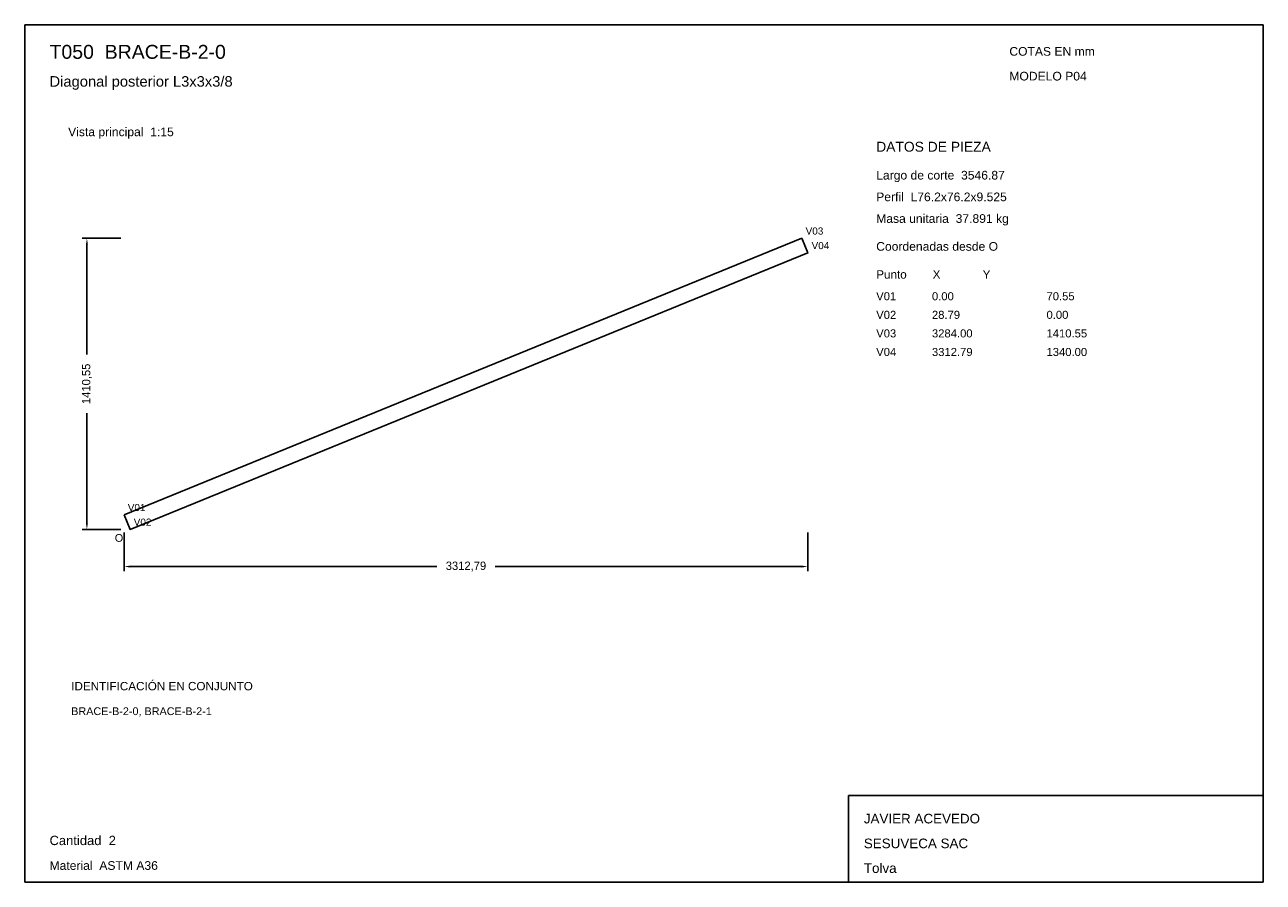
# Model space of a CAD drawing. Header units: millimetres. Extents: x 10 to 410, y 10 to 287.
import ezdxf

# ---------------------------------------------------------------- set-up
doc = ezdxf.new("R2010")
doc.units = ezdxf.units.MM
doc.styles.add('ARIAL', font='arial.ttf')
doc.dimstyles.get("Standard").update_dxf_attribs({"dimtxt": 2.5, "dimasz": 2.5, "dimexe": 1.25, "dimexo": 0.625, "dimtad": 1, "dimcen": 2.5, "dimazin": 3, "dimtfac": 1, "dimtmove": 0, "dimatfit": 3})

# ---------------------------------------------------------------- blocks, each defined once
blk = doc.blocks.new('_CLOSEDFILLED')
at = {"color": 0, "linetype": 'BYBLOCK'}
blk.add_solid([(-1, 0.16), (0, 0), (-1, -0.16)], dxfattribs=at)
blk = doc.blocks.new('*D1')
for p, q in [((42.07, 122.98), (42.07, 110.48)), ((262.93, 122.98), (262.93, 110.48)), ((44.07, 111.98), (143.05, 111.98)), ((161.95, 111.98), (260.93, 111.98))]:
    blk.add_line(p, q)
at = {"layer": 'Defpoints'}
for p in [(42.07, 123.98), (262.93, 123.98), (42.07, 111.98)]:
    blk.add_point(p, dxfattribs=at)
at = {"xscale": 2, "yscale": 2, "rotation": 180}
blk.add_blockref('_CLOSEDFILLED', (42.07, 111.98), dxfattribs=at)
at = {"xscale": 2, "yscale": 2}
blk.add_blockref('_CLOSEDFILLED', (262.93, 111.98), dxfattribs=at)
at = {"insert": (152.5, 111.98), "char_height": 2.7, "attachment_point": 5}
blk.add_mtext('3312,79', dxfattribs=at)
blk = doc.blocks.new('*D2')
for p, q in [((41.07, 218.02), (28.57, 218.02)), ((30.07, 180.45), (30.07, 216.02)), ((30.07, 125.98), (30.07, 161.55)), ((41.07, 123.98), (28.57, 123.98))]:
    blk.add_line(p, q)
at = {"layer": 'Defpoints'}
for p in [(42.07, 218.02), (30.07, 123.98), (42.07, 123.98)]:
    blk.add_point(p, dxfattribs=at)
at = {"xscale": 2, "yscale": 2}
for p, rotation in [((30.07, 218.02), 90), ((30.07, 123.98), 270)]:
    blk.add_blockref('_CLOSEDFILLED', p, dxfattribs=dict(at, rotation=rotation))
at = {"insert": (30.07, 171), "char_height": 2.7, "attachment_point": 5, "rotation": 90}
blk.add_mtext('1410,55', dxfattribs=at)

msp = doc.modelspace()

# ---------------------------------------------------------------- linework, layer by layer
for p, q in [((410, 287), (10, 287)), ((10, 287), (10, 10)), ((410, 10), (410, 287)), ((410, 38), (276, 38)), ((276, 38), (276, 10)), ((410, 10), (410, 38)), ((10, 10), (410, 10)), ((276, 10), (410, 10))]:
    msp.add_line(p, q)
for points in [[(42.07373, 128.68509), (261.00706, 218.01842), (261.00706, 218.01842)], [(261.00706, 218.01842), (262.92627, 213.31491), (262.92627, 213.31491)], [(43.99294, 123.98158), (262.92627, 213.31491), (262.92627, 213.31491)], [(42.07373, 128.68509), (43.99294, 123.98158), (43.99294, 123.98158)]]:
    msp.add_lwpolyline(points)

# ---------------------------------------------------------------- texts
at = {"style": 'ARIAL'}
for s, height, p in [('T050  BRACE-B-2-0', 4.5, (18, 276)), ('COTAS EN mm', 2.8, (328, 277)), ('Diagonal posterior L3x3x3/8', 3.4, (18, 267)), ('MODELO P04', 2.8, (328, 269)), ('Vista principal  1:15', 2.8, (24, 251)), ('DATOS DE PIEZA', 3.2, (285, 246)), ('Largo de corte  3546.87', 2.8, (285, 237)), ('Perfil  L76.2x76.2x9.525', 2.8, (285, 230)), ('Masa unitaria  37.891 kg', 2.8, (285, 223)), ('V03', 2.3, (262.20706, 219.21844)), ('V04', 2.3, (264.12626, 214.51491)), ('Coordenadas desde O', 2.8, (285, 214)), ('Punto        X             Y', 2.7, (285, 205)), ('V01', 2.6, (285, 198)), ('0.00', 2.6, (303, 198)), ('70.55', 2.6, (340, 198)), ('V02', 2.6, (285, 192)), ('28.79', 2.6, (303, 192)), ('0.00', 2.6, (340, 192)), ('V03', 2.6, (285, 186)), ('3284.00', 2.6, (303, 186)), ('1410.55', 2.6, (340, 186)), ('V04', 2.6, (285, 180)), ('3312.79', 2.6, (303, 180)), ('1340.00', 2.6, (340, 180)), ('V01', 2.3, (43.27373, 129.88511)), ('V02', 2.3, (45.19293, 125.18158)), ('O', 2.5, (39.07373, 119.98158)), ('IDENTIFICACIÓN EN CONJUNTO', 2.7, (25, 72)), ('BRACE-B-2-0, BRACE-B-2-1', 2.5, (25, 64)), ('JAVIER ACEVEDO', 3.1, (281, 29)), ('Cantidad  2', 3, (18, 22)), ('SESUVECA SAC', 3.1, (281, 21)), ('Material  ASTM A36', 2.8, (18, 14)), ('Tolva', 3.1, (281, 13))]:
    msp.add_text(s, height=height, dxfattribs=at).set_placement(p)

# ---------------------------------------------------------------- dimensions: what is measured, and where the dimension line sits
dim = msp.add_linear_dim(base=(30.07373, 123.98158), p1=(42.07373, 123.98158), p2=(42.07373, 218.01842), angle=90, dimstyle='Standard', override={"dimtxt": 2.7, "dimasz": 2, "dimexe": 1.5, "dimexo": 1, "dimgap": 1, "dimdec": 2, "dimlfac": 15, "dimzin": 8})
dim.commit()
dim.dimension.update_dxf_attribs({"geometry": '*D2', "text_midpoint": (30.07373, 171)})
dim = msp.add_linear_dim(base=(42.07373, 111.98158), p1=(42.07373, 123.98158), p2=(262.92627, 123.98158), dimstyle='Standard', override={"dimtxt": 2.7, "dimasz": 2, "dimexe": 1.5, "dimexo": 1, "dimgap": 1, "dimdec": 2, "dimlfac": 15, "dimzin": 8})
dim.commit()
dim.dimension.update_dxf_attribs({"geometry": '*D1', "text_midpoint": (152.5, 111.98158)})

doc.saveas('drawing.dxf')
